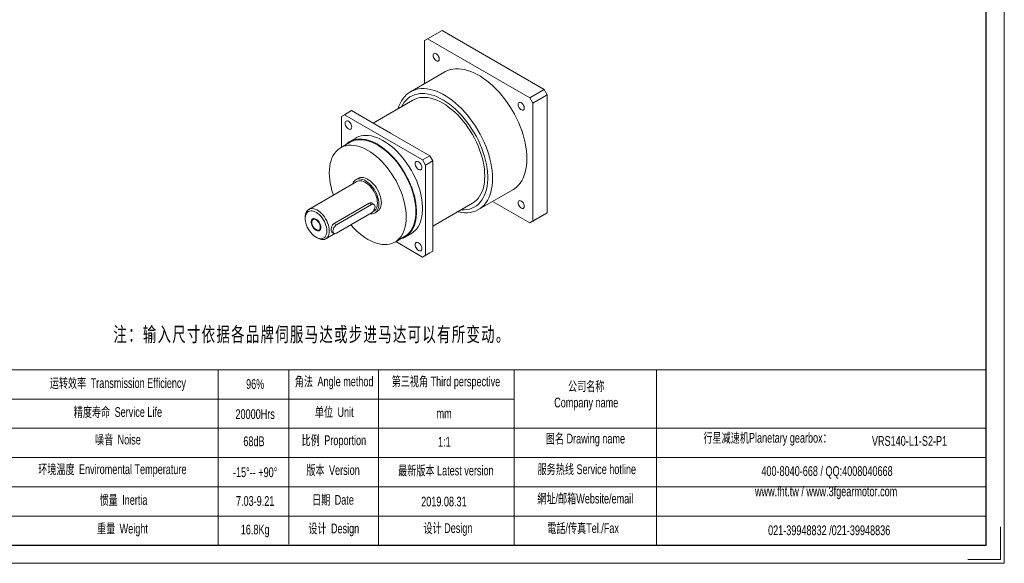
# Model space of a CAD drawing. Header units: millimetres. Extents: x 8054 to 9515, y 562 to 1595.
# Tile 2 of 3: x 8577 to 9515, y 562 to 1080. Entities that reach past the tile are written whole.
import ezdxf

# ---------------------------------------------------------------- set-up
doc = ezdxf.new("R2010")
doc.units = ezdxf.units.MM
doc.layers.get('0').update_dxf_attribs({"lineweight": 0})
doc.layers.add('SLD-0', color=7, linetype='Continuous', lineweight=18)
doc.layers.add('图框_外框线', color=7, linetype='Continuous', lineweight=18)
doc.styles.add('标准', font='arial.ttf', dxfattribs={"width": 0.667})

msp = doc.modelspace()

# ---------------------------------------------------------------- linework, layer by layer
at = {"color": 7, "linetype": 'Continuous', "lineweight": 15}
for p, q in [((8979.09, 1069.79), (8965.35, 1061.85)), ((8979.09, 1069.79), (9076.46, 1013.58)), ((8965.35, 1061.85), (8962.48, 1060.2)), ((8962.48, 1019.28), (8962.48, 1060.2)), ((8965.35, 1061.85), (9062.72, 1005.64)), ((8981.63, 1030.34), (8948.92, 1011.46)), ((9062.72, 1005.64), (9076.46, 1013.58)), ((9076.46, 1013.58), (9079.33, 1008.62)), ((8951.32, 1003.49), (8913.52, 981.66)), ((9065.58, 1000.68), (9062.72, 1005.64)), ((9079.33, 1008.62), (9065.58, 1000.68)), ((9079.33, 1008.62), (9079.33, 896.18)), ((9065.58, 1000.68), (9065.58, 888.24)), ((8886.02, 989.6), (8883.16, 987.95)), ((8883.16, 958.53), (8883.16, 987.95)), ((8892.89, 993.57), (8886.02, 989.6)), ((8886.02, 989.6), (8960.48, 946.62)), ((8892.89, 993.57), (8930.12, 972.08)), ((8896.93, 967.41), (8891.2, 964.1)), ((8930.12, 972.08), (8967.35, 950.59)), ((8891.6, 963.4), (8882.44, 958.11)), ((8960.48, 946.62), (8967.35, 950.59)), ((8967.35, 950.59), (8970.22, 945.63)), ((8963.34, 941.66), (8960.48, 946.62)), ((8970.22, 945.63), (8963.34, 941.66)), ((8963.34, 941.66), (8963.34, 855.68)), ((8970.22, 945.63), (8970.22, 902.63)), ((8899.25, 929), (8896.96, 927.68)), ((8897.97, 925.92), (8852.15, 899.47)), ((9013.72, 899.22), (9046.43, 918.1)), ((8909.55, 905.25), (8876.33, 886.08)), ((8911.8, 903.96), (8878.58, 884.78)), ((8911.8, 903.96), (8909.55, 905.25)), ((8914.23, 904.2), (8912.25, 905.34)), ((8970.22, 883.46), (9008.01, 905.28)), ((8970.22, 902.63), (8970.22, 859.64)), ((9062.72, 886.59), (9027.28, 907.05)), ((8848.79, 892.05), (8848.79, 890.73)), ((8878.58, 876.84), (8911.8, 896.02)), ((8913.42, 897.43), (8914.17, 897.86)), ((8915.18, 896.11), (8917.47, 897.43)), ((9076.46, 894.52), (9062.72, 886.59)), ((9065.58, 888.24), (9079.33, 896.18)), ((9079.33, 896.18), (9076.46, 894.52)), ((8878.58, 884.78), (8876.33, 886.08)), ((9062.72, 886.59), (9065.58, 888.24)), ((8859.1, 872.88), (8860.25, 872.21)), ((8868.35, 871.41), (8876.95, 876.38)), ((8874.17, 877.74), (8876.15, 876.6)), ((8934.28, 868.32), (8943.44, 873.61)), ((8943.85, 872.91), (8949.57, 876.21)), ((8960.48, 854.02), (8935, 868.73)), ((8967.35, 857.99), (8960.48, 854.02)), ((8960.48, 854.02), (8963.34, 855.68)), ((8963.34, 855.68), (8970.22, 859.64)), ((8970.22, 859.64), (8967.35, 857.99))]:
    msp.add_line(p, q, dxfattribs=at)
for points in [[(8970.61, 1046.05), (8970.72, 1046.9), (8971.04, 1047.56), (8971.54, 1047.98), (8972.19, 1048.14), (8972.94, 1048.01), (8973.73, 1047.62), (8974.51, 1046.98), (8975.22, 1046.15), (8975.8, 1045.19), (8976.21, 1044.16), (8976.43, 1043.16), (8976.43, 1042.24), (8976.21, 1041.48), (8975.8, 1040.93), (8975.22, 1040.64), (8974.51, 1040.62), (8973.73, 1040.89), (8972.94, 1041.41), (8972.19, 1042.15), (8971.54, 1043.05), (8971.04, 1044.06), (8970.72, 1045.08), (8970.61, 1046.05)], [(8981.63, 1030.34), (8982.18, 1030.64), (8984.45, 1031.7), (8986.85, 1032.51), (8989.38, 1033.05), (8992.01, 1033.33), (8994.74, 1033.35), (8997.56, 1033.1), (9000.46, 1032.59), (9003.41, 1031.82), (9006.41, 1030.79), (9009.45, 1029.51), (9012.5, 1027.99), (9015.56, 1026.22), (9018.62, 1024.22), (9021.65, 1021.99), (9024.65, 1019.56), (9027.61, 1016.92), (9030.5, 1014.09), (9033.32, 1011.08), (9036.05, 1007.91), (9038.69, 1004.59), (9041.21, 1001.13), (9043.62, 997.55), (9045.89, 993.86), (9048.02, 990.09), (9049.99, 986.25), (9051.81, 982.36), (9053.46, 978.43), (9054.93, 974.47), (9056.22, 970.52), (9057.32, 966.59), (9058.22, 962.69), (9058.93, 958.84), (9059.44, 955.06), (9059.75, 951.36), (9059.85, 947.77), (9059.75, 944.29), (9059.44, 940.95), (9058.93, 937.76), (9058.22, 934.73), (9057.32, 931.88), (9056.22, 929.21), (9054.93, 926.75), (9053.46, 924.5), (9051.81, 922.47), (9049.99, 920.67), (9048.02, 919.11), (9046.43, 918.1)], [(8937.29, 995.38), (8938.04, 997.68), (8939.14, 1000.34), (8940.42, 1002.81), (8941.9, 1005.06), (8943.54, 1007.09), (8945.36, 1008.89), (8947.34, 1010.45), (8949.47, 1011.76), (8951.74, 1012.82), (8954.14, 1013.62), (8956.67, 1014.17), (8959.3, 1014.45), (8962.03, 1014.47), (8964.85, 1014.22), (8967.74, 1013.71), (8970.7, 1012.94), (8973.7, 1011.91), (8976.73, 1010.63), (8979.79, 1009.1), (8982.85, 1007.33), (8985.91, 1005.33), (8988.94, 1003.11), (8991.94, 1000.67), (8994.9, 998.03), (8997.79, 995.2), (9000.61, 992.2), (9003.34, 989.02), (9005.98, 985.7), (9008.5, 982.24), (9010.9, 978.66), (9013.17, 974.98), (9015.3, 971.21), (9017.28, 967.37), (9019.1, 963.47), (9020.74, 959.54), (9022.22, 955.59), (9023.51, 951.64), (9024.61, 947.7), (9025.51, 943.8), (9026.22, 939.95), (9026.73, 936.17), (9027.04, 932.48), (9027.14, 928.88), (9027.04, 925.41), (9026.73, 922.07), (9026.22, 918.87), (9025.51, 915.84), (9024.61, 912.99), (9023.51, 910.33), (9022.22, 907.86), (9020.74, 905.61), (9019.1, 903.58), (9017.28, 901.78), (9015.3, 900.22), (9013.17, 898.91), (9010.9, 897.85), (9008.5, 897.05), (9005.98, 896.5), (9003.34, 896.22), (9000.61, 896.2), (8997.79, 896.45), (8994.9, 896.96), (8993.98, 897.17)], [(8997.11, 898.98), (8997.63, 898.95), (9000.28, 898.96), (9002.83, 899.23), (9005.27, 899.77), (9007.59, 900.57), (9009.78, 901.62), (9011.82, 902.92), (9013.71, 904.47), (9015.44, 906.26), (9016.99, 908.28), (9018.37, 910.52), (9019.56, 912.96), (9020.57, 915.6), (9021.38, 918.43), (9021.99, 921.43), (9022.39, 924.59), (9022.6, 927.88), (9022.6, 931.31), (9022.39, 934.84), (9021.99, 938.47), (9021.38, 942.17), (9020.57, 945.94), (9019.56, 949.74), (9018.37, 953.56), (9016.99, 957.39), (9015.44, 961.2), (9013.71, 964.98), (9011.82, 968.71), (9009.78, 972.37), (9007.59, 975.95), (9005.27, 979.42), (9002.83, 982.78), (9000.28, 986), (8997.63, 989.07), (8994.9, 991.97), (8992.09, 994.69), (8989.23, 997.22), (8986.31, 999.55), (8983.37, 1001.66), (8980.41, 1003.55), (8977.44, 1005.2), (8974.49, 1006.61), (8971.56, 1007.77), (8968.67, 1008.68), (8965.83, 1009.33), (8963.06, 1009.72), (8960.36, 1009.84), (8957.76, 1009.7), (8955.26, 1009.29), (8952.88, 1008.62), (8950.63, 1007.7), (8948.52, 1006.52), (8946.55, 1005.09), (8944.74, 1003.42), (8943.1, 1001.52), (8941.63, 999.39), (8940.41, 997.19)], [(8951.32, 1003.49), (8953.41, 1004.53), (8955.64, 1005.31), (8957.99, 1005.84), (8960.45, 1006.11), (8963.01, 1006.11), (8965.66, 1005.85), (8968.37, 1005.32), (8971.14, 1004.54), (8973.96, 1003.5), (8976.81, 1002.21), (8979.67, 1000.68), (8982.53, 998.91), (8985.37, 996.91), (8988.19, 994.7), (8990.96, 992.28), (8993.68, 989.67), (8996.32, 986.88), (8998.88, 983.92), (9001.34, 980.82), (9003.69, 977.57), (9005.92, 974.21), (9008.02, 970.75), (9009.97, 967.21), (9011.76, 963.6), (9013.4, 959.94), (9014.86, 956.25), (9016.14, 952.56), (9017.23, 948.87), (9018.14, 945.22), (9018.84, 941.61), (9019.35, 938.06), (9019.66, 934.6), (9019.76, 931.24), (9019.66, 927.99), (9019.35, 924.88), (9018.84, 921.92), (9018.14, 919.13), (9017.23, 916.52), (9016.14, 914.09), (9014.86, 911.88), (9013.4, 909.88), (9011.76, 908.11), (9009.97, 906.57), (9008.02, 905.28), (9008.01, 905.28)], [(9051.61, 999.29), (9051.72, 1000.14), (9052.04, 1000.8), (9052.54, 1001.22), (9053.19, 1001.38), (9053.94, 1001.25), (9054.73, 1000.86), (9055.51, 1000.22), (9056.22, 999.39), (9056.8, 998.43), (9057.21, 997.4), (9057.43, 996.4), (9057.43, 995.48), (9057.21, 994.72), (9056.8, 994.17), (9056.22, 993.88), (9055.51, 993.86), (9054.73, 994.13), (9053.94, 994.65), (9053.19, 995.39), (9052.54, 996.29), (9052.04, 997.3), (9051.72, 998.32), (9051.61, 999.29)], [(8892.99, 977.87), (8892.88, 978.87), (8892.57, 979.93), (8892.07, 980.97), (8891.41, 981.93), (8890.65, 982.73), (8889.84, 983.32), (8889.02, 983.67), (8888.26, 983.74), (8887.61, 983.54), (8887.11, 983.08), (8886.8, 982.38), (8886.69, 981.5), (8886.8, 980.5), (8887.11, 979.44), (8887.61, 978.4), (8888.26, 977.44), (8889.02, 976.64), (8889.84, 976.05), (8890.65, 975.7), (8891.41, 975.62), (8892.07, 975.83), (8892.57, 976.29), (8892.88, 976.99), (8892.99, 977.87)], [(8887, 960.75), (8888.23, 961.95), (8890.01, 963.35), (8891.94, 964.51), (8894, 965.41), (8896.2, 966.06), (8898.51, 966.44), (8900.93, 966.57), (8903.43, 966.43), (8906.02, 966.03), (8908.66, 965.38), (8911.36, 964.46), (8914.09, 963.3), (8916.83, 961.89), (8919.59, 960.24), (8922.33, 958.36), (8925.04, 956.27), (8927.71, 953.97), (8930.33, 951.48), (8932.87, 948.81), (8935.34, 945.97), (8937.7, 942.98), (8939.96, 939.86), (8942.09, 936.62), (8944.09, 933.29), (8945.94, 929.87), (8947.64, 926.39), (8949.18, 922.86), (8950.54, 919.32), (8951.72, 915.77), (8952.71, 912.23), (8953.51, 908.73), (8954.12, 905.28), (8954.52, 901.9), (8954.73, 898.62), (8954.73, 895.44), (8954.52, 892.39), (8954.12, 889.48), (8953.51, 886.73), (8952.71, 884.15), (8951.72, 881.76), (8950.54, 879.58), (8949.18, 877.6), (8947.64, 875.85), (8945.94, 874.33), (8944.09, 873.05), (8942.09, 872.02), (8939.96, 871.25), (8938.84, 870.95)], [(8896.93, 967.41), (8897.67, 967.81), (8899.73, 968.72), (8901.93, 969.36), (8904.24, 969.75), (8906.66, 969.88), (8909.16, 969.74), (8911.75, 969.34), (8914.39, 968.68), (8917.09, 967.77), (8919.82, 966.6), (8922.56, 965.19), (8925.31, 963.55), (8928.05, 961.67), (8930.77, 959.58), (8933.44, 957.28), (8936.06, 954.79), (8938.6, 952.12), (8941.07, 949.28), (8943.43, 946.29), (8945.69, 943.17), (8947.82, 939.93), (8949.82, 936.59), (8951.67, 933.17), (8953.37, 929.69), (8954.9, 926.17), (8956.26, 922.62), (8957.44, 919.07), (8958.44, 915.54), (8959.24, 912.03), (8959.85, 908.59), (8960.25, 905.21), (8960.45, 901.92), (8960.45, 898.75), (8960.25, 895.7), (8959.85, 892.79), (8959.24, 890.04), (8958.44, 887.46), (8957.44, 885.07), (8956.26, 882.88), (8954.9, 880.91), (8953.37, 879.16), (8951.67, 877.64), (8949.82, 876.36), (8949.57, 876.21)], [(8945.02, 892.05), (8944.91, 895.28), (8944.61, 898.6), (8944.1, 902), (8943.39, 905.47), (8942.48, 908.98), (8941.39, 912.52), (8940.1, 916.05), (8938.65, 919.58), (8937.02, 923.06), (8935.23, 926.49), (8933.29, 929.85), (8931.21, 933.12), (8929.01, 936.27), (8926.69, 939.29), (8924.26, 942.17), (8921.75, 944.89), (8919.16, 947.43), (8916.52, 949.77), (8913.82, 951.92), (8911.1, 953.85), (8908.36, 955.54), (8905.62, 957.01), (8902.9, 958.23), (8900.2, 959.19), (8897.55, 959.9), (8894.97, 960.35), (8892.45, 960.53), (8890.03, 960.45), (8887.71, 960.11), (8885.5, 959.5), (8883.43, 958.64), (8881.49, 957.52), (8879.7, 956.15), (8878.07, 954.54), (8876.61, 952.71), (8875.33, 950.65), (8874.24, 948.38), (8873.33, 945.91), (8872.62, 943.27), (8872.11, 940.45), (8871.8, 937.48), (8871.7, 934.38), (8871.8, 931.15), (8872.11, 927.83), (8872.62, 924.43), (8873.33, 920.96), (8874.24, 917.45), (8875.33, 913.91), (8875.64, 913.03)], [(8943.44, 873.61), (8944.39, 874.2), (8946.18, 875.57), (8947.81, 877.18), (8949.27, 879.01), (8950.55, 881.07), (8951.65, 883.34), (8952.55, 885.81), (8953.26, 888.46), (8953.77, 891.27), (8954.08, 894.24), (8954.18, 897.34), (8954.08, 900.57), (8953.77, 903.89), (8953.26, 907.29), (8952.55, 910.76), (8951.65, 914.27), (8950.55, 917.81), (8949.27, 921.34), (8947.81, 924.87), (8946.18, 928.35), (8944.39, 931.78), (8942.46, 935.14), (8940.38, 938.41), (8938.17, 941.56), (8935.85, 944.58), (8933.43, 947.46), (8930.91, 950.18), (8928.33, 952.72), (8925.68, 955.07), (8922.99, 957.21), (8920.26, 959.14), (8917.52, 960.84), (8914.78, 962.3), (8912.06, 963.52), (8909.37, 964.48), (8906.72, 965.19), (8904.13, 965.64), (8901.62, 965.82), (8899.19, 965.74), (8896.87, 965.4), (8894.67, 964.79), (8892.59, 963.93), (8891.6, 963.4)], [(8953.51, 942.93), (8953.62, 941.92), (8953.93, 940.86), (8954.44, 939.82), (8955.09, 938.87), (8955.85, 938.06), (8956.66, 937.47), (8957.48, 937.12), (8958.24, 937.05), (8958.89, 937.25), (8959.39, 937.71), (8959.71, 938.41), (8959.81, 939.29), (8959.71, 940.29), (8959.39, 941.35), (8958.89, 942.39), (8958.24, 943.35), (8957.48, 944.15), (8956.66, 944.74), (8955.85, 945.09), (8955.09, 945.17), (8954.44, 944.97), (8953.93, 944.5), (8953.62, 943.81), (8953.51, 942.93)], [(8918.95, 904.45), (8918.85, 906.38), (8918.55, 908.39), (8918.05, 910.45), (8917.36, 912.54), (8916.49, 914.62), (8915.46, 916.66), (8914.28, 918.62), (8912.97, 920.47), (8911.55, 922.19), (8910.05, 923.75), (8908.48, 925.12), (8906.88, 926.28), (8905.26, 927.21), (8903.65, 927.9), (8902.09, 928.34), (8900.58, 928.53), (8899.16, 928.44), (8897.85, 928.1), (8896.67, 927.5), (8895.64, 926.66), (8894.77, 925.58), (8894.09, 924.29), (8893.79, 923.51)], [(8921.25, 905.78), (8921.14, 907.7), (8920.84, 909.71), (8920.34, 911.78), (8919.65, 913.87), (8918.78, 915.94), (8917.75, 917.98), (8916.57, 919.94), (8915.26, 921.79), (8913.85, 923.51), (8912.34, 925.07), (8910.77, 926.44), (8909.17, 927.6), (8907.55, 928.53), (8905.94, 929.23), (8904.38, 929.67), (8902.87, 929.85), (8901.45, 929.77), (8900.14, 929.42), (8899.25, 929)], [(8917.52, 905.28), (8917.42, 907.1), (8917.12, 909.01), (8916.61, 910.97), (8915.92, 912.94), (8915.06, 914.9), (8914.03, 916.8), (8912.86, 918.62), (8911.57, 920.32), (8910.18, 921.86), (8908.72, 923.23), (8907.21, 924.39), (8905.68, 925.33), (8904.16, 926.04), (8902.67, 926.49), (8901.25, 926.68), (8899.9, 926.6), (8898.67, 926.26), (8897.97, 925.92)], [(8910.62, 895.34), (8911.55, 895.26), (8912.97, 895.34), (8914.28, 895.68), (8915.46, 896.28), (8916.49, 897.13), (8917.36, 898.2), (8918.05, 899.5), (8918.55, 900.99), (8918.85, 902.65), (8918.95, 904.45)], [(8911.8, 896.02), (8912.68, 896.67), (8913.51, 897.54), (8914.23, 898.59), (8914.77, 899.72), (8915.11, 900.88), (8915.23, 901.97), (8915.11, 902.93), (8914.77, 903.69), (8914.23, 904.2), (8913.51, 904.42), (8912.68, 904.34), (8911.8, 903.96)], [(8914.17, 897.86), (8915.06, 898.5), (8915.92, 899.46), (8916.61, 900.64), (8917.12, 902.02), (8917.42, 903.58), (8917.52, 905.28)], [(8917.47, 897.43), (8917.75, 897.61), (8918.78, 898.45), (8919.65, 899.53), (8920.34, 900.82), (8920.84, 902.31), (8921.14, 903.97), (8921.25, 905.78)], [(9051.61, 905.76), (9051.72, 906.61), (9052.04, 907.26), (9052.54, 907.69), (9053.19, 907.84), (9053.94, 907.72), (9054.73, 907.32), (9055.51, 906.69), (9056.22, 905.85), (9056.8, 904.89), (9057.21, 903.87), (9057.43, 902.86), (9057.43, 901.94), (9057.21, 901.18), (9056.8, 900.63), (9056.22, 900.34), (9055.51, 900.33), (9054.73, 900.59), (9053.94, 901.11), (9053.19, 901.85), (9052.54, 902.76), (9052.04, 903.76), (9051.72, 904.79), (9051.61, 905.76)], [(8848.79, 892.05), (8848.82, 892.92), (8849.02, 894.56), (8849.43, 896.03), (8850.02, 897.31), (8850.8, 898.38), (8851.75, 899.22), (8852.85, 899.81), (8854.08, 900.15), (8855.43, 900.22), (8856.85, 900.03), (8858.34, 899.58), (8859.86, 898.88), (8861.39, 897.94), (8862.9, 896.78), (8864.36, 895.41), (8865.75, 893.86), (8867.04, 892.17), (8868.21, 890.35), (8869.24, 888.45), (8870.1, 886.49), (8870.79, 884.52), (8871.3, 882.56), (8871.6, 880.65), (8871.7, 878.83)], [(8869.41, 878.83), (8869.31, 880.54), (8869.01, 882.34), (8868.52, 884.19), (8867.84, 886.04), (8867, 887.87), (8866, 889.64), (8864.87, 891.32), (8863.62, 892.87), (8862.29, 894.26), (8860.89, 895.47), (8859.46, 896.47), (8858.02, 897.24), (8856.61, 897.77), (8855.24, 898.05), (8853.95, 898.07), (8852.75, 897.83), (8851.69, 897.33), (8850.76, 896.59), (8850, 895.62), (8849.41, 894.44), (8849.02, 893.08), (8848.82, 891.55), (8848.82, 889.89), (8849.02, 888.13), (8849.41, 886.3), (8850, 884.45), (8850.76, 882.6), (8851.69, 880.79), (8852.75, 879.06), (8853.95, 877.45), (8855.24, 875.97), (8856.61, 874.67), (8858.02, 873.56), (8859.46, 872.67), (8860.89, 872.02), (8862.29, 871.62), (8863.62, 871.47), (8864.87, 871.58), (8866, 871.95), (8867, 872.57), (8867.84, 873.42), (8868.52, 874.5), (8869.01, 875.78), (8869.31, 877.23), (8869.41, 878.83)], [(8892.11, 884.66), (8892.45, 884.26), (8894.97, 881.54), (8897.55, 879), (8900.2, 876.66), (8902.9, 874.51), (8905.62, 872.59), (8908.36, 870.89), (8911.1, 869.42), (8913.82, 868.2), (8916.52, 867.24), (8919.16, 866.53), (8921.75, 866.08), (8924.26, 865.9), (8926.69, 865.98), (8929.01, 866.32), (8931.21, 866.93), (8933.29, 867.79), (8935.23, 868.91), (8937.02, 870.28), (8938.65, 871.89), (8940.1, 873.72), (8941.39, 875.78), (8942.48, 878.05), (8943.39, 880.52), (8944.1, 883.17), (8944.61, 885.98), (8944.91, 888.95), (8945.02, 892.05)], [(8863.11, 882.47), (8863.01, 883.55), (8862.71, 884.7), (8862.24, 885.86), (8861.6, 886.96), (8860.84, 887.95), (8859.99, 888.78), (8859.1, 889.41), (8858.21, 889.81), (8857.36, 889.96), (8856.6, 889.84), (8855.97, 889.48), (8855.49, 888.87), (8855.19, 888.07), (8855.09, 887.09), (8855.19, 886.01), (8855.49, 884.86), (8855.97, 883.7), (8856.6, 882.6), (8857.36, 881.61), (8858.21, 880.78), (8859.1, 880.15), (8859.99, 879.75), (8860.84, 879.6), (8861.6, 879.72), (8862.24, 880.08), (8862.71, 880.69), (8863.01, 881.49), (8863.11, 882.47)], [(8878.58, 884.78), (8877.69, 884.13), (8876.86, 883.26), (8876.15, 882.22), (8875.6, 881.08), (8875.26, 879.92), (8875.14, 878.83), (8875.26, 877.87), (8875.6, 877.11), (8876.15, 876.6), (8876.86, 876.38), (8877.69, 876.47), (8878.58, 876.84)], [(8871.7, 878.83), (8871.6, 877.12), (8871.3, 875.57), (8870.79, 874.19), (8870.1, 873.01), (8869.24, 872.05), (8868.21, 871.34), (8867.04, 870.87), (8865.75, 870.66), (8864.36, 870.72), (8862.9, 871.04), (8861.39, 871.62), (8860.25, 872.21)], [(8959.81, 862.12), (8959.71, 863.12), (8959.39, 864.18), (8958.89, 865.23), (8958.24, 866.18), (8957.48, 866.98), (8956.66, 867.58), (8955.85, 867.92), (8955.09, 868), (8954.44, 867.8), (8953.93, 867.33), (8953.62, 866.64), (8953.51, 865.76), (8953.62, 864.76), (8953.93, 863.7), (8954.44, 862.65), (8955.09, 861.7), (8955.85, 860.9), (8956.66, 860.3), (8957.48, 859.96), (8958.24, 859.88), (8958.89, 860.08), (8959.39, 860.55), (8959.71, 861.24), (8959.81, 862.12)]]:
    msp.add_lwpolyline(points, dxfattribs=at)
at = {"color": 7, "linetype": 'Continuous', "lineweight": 0}
msp.add_lwpolyline([(8863.68, 882.13), (8863.58, 881.06), (8863.26, 880.16), (8862.75, 879.47), (8862.07, 879.03), (8861.25, 878.87), (8860.33, 878.97), (8859.35, 879.35), (8858.36, 879.99), (8857.41, 880.84), (8856.53, 881.88), (8855.78, 883.06), (8855.18, 884.32), (8854.76, 885.6), (8854.55, 886.84), (8854.55, 887.98), (8854.76, 888.98), (8855.18, 889.77), (8855.78, 890.34), (8856.53, 890.64), (8857.41, 890.67), (8858.36, 890.43), (8859.35, 889.92), (8860.33, 889.17), (8861.25, 888.22), (8862.07, 887.1), (8862.75, 885.88), (8863.26, 884.6), (8863.58, 883.33), (8863.68, 882.13)], dxfattribs=at)
at = {"color": 7, "linetype": 'Continuous', "lineweight": 15}
for points, knots in [([(8912.23, 905.31), (8911.93, 905.46), (8911.27, 905.76), (8910.29, 905.63), (8909.72, 905.34), (8909.55, 905.25)], [0, 0, 0, 0, 1.062814, 2.289223, 2.820497, 2.820497, 2.820497, 2.820497]), ([(8876.33, 886.08), (8875.96, 885.81), (8875.24, 885.28), (8874.39, 883.95), (8873.78, 882.42), (8873.45, 880.83), (8873.38, 879.41), (8873.61, 878.38), (8873.88, 877.84), (8874.15, 877.78), (8874.18, 877.77)], [0, 0, 0, 0, 1.314682, 2.627893, 3.978861, 5.357197, 6.695791, 7.992093, 9.303927, 9.4749, 9.4749, 9.4749, 9.4749])]:
    msp.add_open_spline(points, degree=3, knots=knots, dxfattribs=at)
at = {"layer": 'SLD-0'}
msp.add_line((8765.73, 746.56), (8765.73, 579.68), dxfattribs=at)
at = {"layer": '图框_外框线'}
for p, q in [((8183.41, 746.56), (9497.22, 746.56)), ((8833.26, 746.56), (8833.26, 580.61)), ((8918.51, 746.56), (8918.51, 579.68)), ((9047.7, 746.56), (9047.7, 579.68)), ((9183.36, 746.56), (9183.36, 579.68)), ((8309.31, 718.72), (9047.7, 718.72)), ((8183.41, 690.88), (9497.22, 690.88)), ((8309.31, 663.03), (9497.22, 663.03)), ((8309.31, 635.19), (9497.22, 635.19)), ((8309.31, 607.34), (9497.22, 607.34))]:
    msp.add_line(p, q, dxfattribs=at)
at = {"layer": '图框_外框线', "color": 3}
msp.add_lwpolyline([(8054.42, 562.3), (9514.6, 562.3), (9514.6, 1594.86), (8054.42, 1594.86)], close=True, dxfattribs=at)
at = {"layer": '图框_外框线', "color": 3, "lineweight": 25}
msp.add_lwpolyline([(8141.34, 579.68), (9497.22, 579.68), (9497.22, 1577.48), (8141.34, 1577.48)], close=True, dxfattribs=at)
at = {"layer": '图框_外框线', "color": 3}
msp.add_lwpolyline([(9511.13, 597.07), (9511.13, 565.78), (9479.84, 565.78)], dxfattribs=at)

# ---------------------------------------------------------------- texts
at = {"layer": 'SLD-0', "color": 1, "insert": (8851.03, 787.43), "char_height": 8, "width": 572.4389, "attachment_point": 2, "line_spacing_factor": 1.15057, "style": '标准'}
msp.add_mtext('{\\fSimSun|b1|i0|c0|p34;\\T1.1;  \\fSimSun|b1|i0|c134|p34;\\H1.75x;注：输入尺寸依据各品牌伺服马达或步进马达可以有所变动。}', dxfattribs=at)
at = {"layer": 'SLD-0', "color": 1, "attachment_point": 2, "style": '标准'}
for s, insert, char_height, width in [('{\\fSimSun|b0|i0|c134|p2;角法 }Angle method ', (8876.33, 740.15), 9.2812, 118.695), ('{\\fSimSun|b0|i0|c134|p2;第三视角} Third perspective', (8982.78, 740.15), 9.2812, 118.695), ('{\\fSimSun|b0|i0|c134|p2;运转效率 }Transmission Efficiency', (8670.34, 738.62), 9.2812, 157.7214), ('96%', (8801.07, 737.67), 9.281, 118.695), ('{\\fSimSun|b0|i0|c134|p2;公司名称}\\PCompany name', (9116.39, 735.57), 9.2812, 118.695), ('{\\fSimSun|b0|i0|c134|p2;精度寿命 }Service Life', (8670.34, 711.04), 9.2812, 157.7214), ('20000Hrs', (8801.07, 709.07), 9.281, 118.695), ('{\\fSimSun|b0|i0|c134|p2;单位 }Unit', (8876.39, 711), 9.2812, 118.695), ('mm', (8981.03, 709.69), 9.281, 118.695), ('{\\fSimSun|b0|i0|c134|p2;噪音 }Noise', (8670.34, 684.78), 9.2812, 157.7214), ('{\\fSimSun|b0|i0|c134|p2;比例 }Proportion', (8876.05, 684.15), 9.2812, 118.695), ('{\\fSimSun|b0|i0|c134|p2;图名} Drawing name', (9115.63, 685.74), 9.2812, 118.695), ('  {\\fSimSun|b0|i0|c134|p2;行星减速机}Planetary gearbox{\\fSimSun|b0|i0|c134|p2;：}', (9286.73, 686.46), 9.2812, 171.3703), ('68dB', (8799.92, 683.16), 9.281, 118.695), ('1:1', (8981.26, 682.77), 9.281, 118.695), ('\\pxt5;{\\C256;VRS140-L1-S2-P1}', (9424.33, 683.5), 9.2812, 118.695), ('{\\fSimSun|b0|i0|c134|p2;环境温度 }Enviromental Temperature', (8665.02, 656.54), 9.2812, 157.7214), ('{\\fSimSun|b0|i0|c134|p2;版本 }Version', (8875.28, 655.72), 9.2812, 118.695), ('{\\fSimSun|b0|i0|c134|p2;最新版本} Latest version', (8982.7, 655.32), 9.2812, 118.695), ('{\\fSimSun|b0|i0|c134|p2;服务热线} Service hotline', (9116.94, 656.56), 9.2812, 118.695), ('-15%%D-- +90%%D', (8801.07, 653.65), 9.2812, 118.695), ('400-8040-668 / QQ:4008040668', (9345.73, 654.79), 9.2812, 207.1499), ('{\\fSimSun|b0|i0|c134|p2;惯量 }Inertia', (8675.66, 627.29), 9.2812, 157.7214), ('{\\fSimSun|b0|i0|c134|p2;日期 }Date', (8875.19, 627.4), 9.2812, 118.695), ('{\\fSimSun|b0|i0|c134|p2;網址}/{\\fSimSun|b0|i0|c134|p2;邮箱}Website/email', (9115.5, 628.6), 9.2812, 118.695), ('www.fht.tw / www.3fgearmotor.com ', (9344.88, 635.45), 9.2812, 156.4622), ('7.03-9.21', (8801.07, 626.28), 9.281, 118.695), ('2019.08.31', (8980.85, 625.79), 9.281, 118.695), ('{\\fSimSun|b0|i0|c134|p2;重量 }Weight', (8674.66, 600.04), 9.2812, 157.7214), ('{\\fSimSun|b0|i0|c134|p2;设计 }Design', (8875.95, 600.14), 9.2812, 118.695), ('{\\fSimSun|b0|i0|c134|p2;设计} Design', (8984.65, 600.51), 9.2812, 118.695), ('{\\fSimSun|b0|i0|c134|p2;電話}/{\\fSimSun|b0|i0|c134|p2;传真}Tel./Fax', (9113.42, 600.41), 9.2812, 118.695), ('16.8Kg', (8801.07, 599.14), 9.281, 118.695), ('021-39948832 /021-39948836 ', (9347.8, 598.39), 9.2812, 118.695)]:
    msp.add_mtext(s, dxfattribs=dict(at, insert=insert, char_height=char_height, width=width))

doc.saveas('drawing.dxf')
